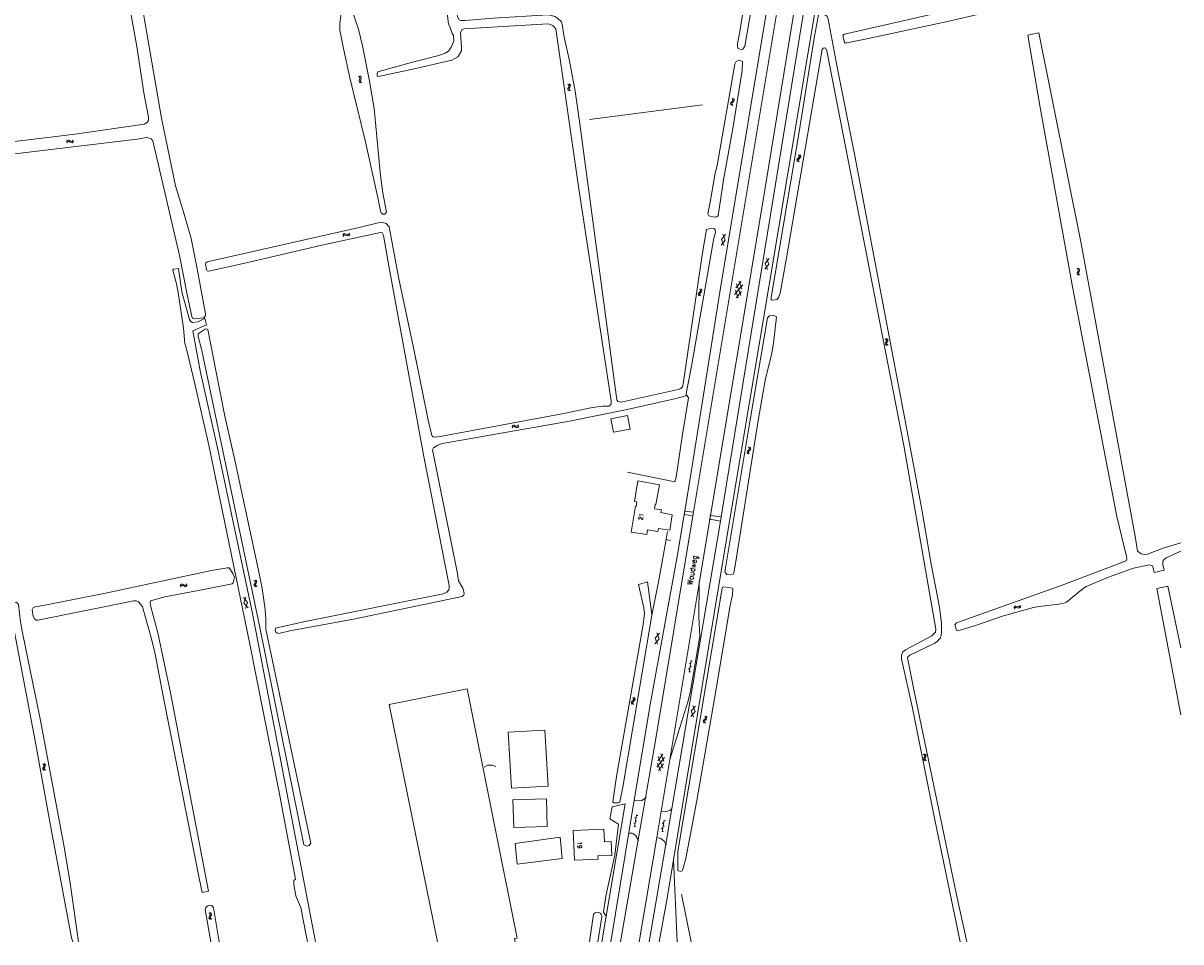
# Model space of a CAD drawing. Header units: metres. Extents: x 189705 to 199106, y 581686 to 588448.
# Tile 155 of 256: x 194576 to 195000, y 582000 to 582337. Entities that reach past the tile are written whole.
import ezdxf
from ezdxf.enums import TextEntityAlignment as Align

# ---------------------------------------------------------------- set-up
doc = ezdxf.new("R2010")
doc.units = ezdxf.units.M
doc.layers.add('B-WA-OG-GBKN-G', color=7, linetype='Continuous', lineweight=18)
doc.styles.add('Style-STANDARD', font='STANDARD.shx')

msp = doc.modelspace()

# ---------------------------------------------------------------- linework, layer by layer
at = {"layer": 'B-WA-OG-GBKN-G'}
for p, q in [((194698.726, 582317.362), (194699.069, 582317.143)), ((194698.936, 582315.794), (194698.924, 582315.465)), ((194699.098, 582316.169), (194698.936, 582315.794)), ((194699.069, 582317.143), (194699.264, 582316.878)), ((194699.255, 582316.552), (194699.098, 582316.169)), ((194699.2, 582317.508), (194699.545, 582317.292)), ((194699.264, 582316.878), (194699.255, 582316.552)), ((194699.413, 582315.94), (194699.401, 582315.612)), ((194699.401, 582315.612), (194699.599, 582315.34)), ((194699.572, 582316.317), (194699.413, 582315.94)), ((194699.545, 582317.292), (194699.741, 582317.029)), ((194699.732, 582316.691), (194699.572, 582316.317)), ((194699.741, 582317.029), (194699.732, 582316.691)), ((194698.924, 582315.465), (194699.125, 582315.194)), ((194699.125, 582315.194), (194699.47, 582314.975)), ((194699.599, 582315.34), (194699.945, 582315.122)), ((194775.36, 582312.548), (194775.406, 582312.884)), ((194775.526, 582312.266), (194775.36, 582312.548)), ((194775.683, 582314.213), (194775.363, 582314.467)), ((194775.406, 582312.884), (194775.605, 582313.238)), ((194775.846, 582312.014), (194775.526, 582312.266)), ((194775.605, 582313.238), (194775.804, 582313.595)), ((194775.851, 582313.921), (194775.683, 582314.213)), ((194775.804, 582313.595), (194775.851, 582313.921)), ((194776.171, 582314.307), (194775.851, 582314.561)), ((194775.851, 582312.647), (194775.895, 582312.97)), ((194776.016, 582312.363), (194775.851, 582312.647)), ((194775.895, 582312.97), (194776.092, 582313.335)), ((194776.334, 582312.108), (194776.016, 582312.363)), ((194776.092, 582313.335), (194776.293, 582313.69)), ((194776.341, 582314.016), (194776.171, 582314.307)), ((194776.293, 582313.69), (194776.341, 582314.016)), ((194835.036, 582307.392), (194835.179, 582307.699)), ((194835.113, 582307.074), (194835.036, 582307.392)), ((194835.179, 582307.699), (194835.473, 582307.98)), ((194835.473, 582307.98), (194835.768, 582308.262)), ((194835.535, 582307.342), (194835.671, 582307.638)), ((194835.609, 582307.022), (194835.535, 582307.342)), ((194835.834, 582308.888), (194835.603, 582309.225)), ((194835.671, 582307.638), (194835.967, 582307.928)), ((194835.768, 582308.262), (194835.909, 582308.56)), ((194835.909, 582308.56), (194835.834, 582308.888)), ((194835.967, 582307.928), (194836.264, 582308.209)), ((194836.328, 582308.835), (194836.097, 582309.172)), ((194836.264, 582308.209), (194836.405, 582308.506)), ((194836.405, 582308.506), (194836.328, 582308.835)), ((194835.344, 582306.738), (194835.113, 582307.074)), ((194835.838, 582306.685), (194835.609, 582307.022)), ((194592.041, 582293.78), (194591.788, 582293.459)), ((194592.137, 582293.293), (194591.884, 582292.972)), ((194592.332, 582293.951), (194592.041, 582293.78)), ((194592.428, 582293.461), (194592.137, 582293.293)), ((194592.658, 582293.904), (194592.332, 582293.951)), ((194592.754, 582293.415), (194592.428, 582293.461)), ((194593.014, 582293.704), (194592.658, 582293.904)), ((194593.111, 582293.217), (194592.754, 582293.415)), ((194593.379, 582293.508), (194593.014, 582293.704)), ((194593.467, 582293.019), (194593.111, 582293.217)), ((194593.702, 582293.465), (194593.379, 582293.508)), ((194593.802, 582292.974), (194593.467, 582293.019)), ((194593.986, 582293.631), (194593.702, 582293.465)), ((194594.084, 582293.142), (194593.802, 582292.974)), ((194594.239, 582293.95), (194593.986, 582293.631)), ((194594.335, 582293.462), (194594.084, 582293.142)), ((194859.354, 582286.724), (194859.5, 582287.03)), ((194859.427, 582286.405), (194859.354, 582286.724)), ((194859.655, 582286.068), (194859.427, 582286.405)), ((194859.5, 582287.03), (194859.798, 582287.307)), ((194859.798, 582287.307), (194860.096, 582287.587)), ((194859.852, 582286.669), (194859.992, 582286.963)), ((194859.922, 582286.348), (194859.852, 582286.669)), ((194860.148, 582286.009), (194859.922, 582286.348)), ((194860.169, 582288.211), (194859.941, 582288.551)), ((194859.992, 582286.963), (194860.291, 582287.251)), ((194860.096, 582287.587), (194860.24, 582287.883)), ((194860.24, 582287.883), (194860.169, 582288.211)), ((194860.291, 582287.251), (194860.591, 582287.528)), ((194860.662, 582288.153), (194860.434, 582288.492)), ((194860.591, 582287.528), (194860.735, 582287.823)), ((194860.735, 582287.823), (194860.662, 582288.153)), ((194693.007, 582259.123), (194693.23, 582259.464)), ((194693.143, 582258.645), (194693.369, 582258.985)), ((194693.23, 582259.464), (194693.496, 582259.654)), ((194693.369, 582258.985), (194693.637, 582259.174)), ((194693.496, 582259.654), (194693.834, 582259.637)), ((194693.637, 582259.174), (194693.963, 582259.158)), ((194693.834, 582259.637), (194694.205, 582259.47)), ((194693.963, 582259.158), (194694.344, 582258.993)), ((194694.205, 582259.47), (194694.578, 582259.304)), ((194694.344, 582258.993), (194694.715, 582258.824)), ((194694.578, 582259.304), (194694.907, 582259.285)), ((194694.715, 582258.824), (194695.043, 582258.805)), ((194694.907, 582259.285), (194695.183, 582259.477)), ((194695.043, 582258.805), (194695.319, 582259)), ((194695.183, 582259.477), (194695.408, 582259.818)), ((194695.319, 582259), (194695.544, 582259.341)), ((194831.556, 582255.473), (194833.041, 582257.314)), ((194831.66, 582257.529), (194833.147, 582259.37)), ((194831.66, 582257.529), (194832.512, 582255.324)), ((194832.19, 582259.519), (194833.041, 582257.314)), ((194847.577, 582246.639), (194849.055, 582248.486)), ((194847.673, 582248.696), (194849.153, 582250.543)), ((194847.673, 582248.696), (194848.534, 582246.494)), ((194848.195, 582250.688), (194849.055, 582248.486)), ((194961.936, 582246.877), (194962.264, 582246.635)), ((194962.036, 582245.298), (194962.001, 582244.971)), ((194962.001, 582244.971), (194962.181, 582244.686)), ((194962.223, 582245.661), (194962.036, 582245.298)), ((194962.181, 582244.686), (194962.511, 582244.444)), ((194962.407, 582246.033), (194962.223, 582245.661)), ((194962.264, 582246.635), (194962.439, 582246.357)), ((194962.439, 582246.357), (194962.407, 582246.033)), ((194962.42, 582246.99), (194962.749, 582246.75)), ((194962.522, 582245.411), (194962.486, 582245.084)), ((194962.486, 582245.084), (194962.665, 582244.799)), ((194962.707, 582245.775), (194962.522, 582245.411)), ((194962.665, 582244.799), (194962.994, 582244.557)), ((194962.892, 582246.137), (194962.707, 582245.775)), ((194962.749, 582246.75), (194962.926, 582246.474)), ((194962.926, 582246.474), (194962.892, 582246.137)), ((194823.986, 582239.066), (194823.75, 582239.399)), ((194824.481, 582239.02), (194824.245, 582239.354)), ((194836.527, 582237.354), (194839.494, 582240.864)), ((194836.957, 582239.741), (194838.927, 582242.071)), ((194837.233, 582241.273), (194838.789, 582236.947)), ((194838.186, 582242.204), (194839.219, 582239.334)), ((194823.211, 582237.558), (194823.349, 582237.867)), ((194823.293, 582237.241), (194823.211, 582237.558)), ((194823.529, 582236.909), (194823.293, 582237.241)), ((194823.349, 582237.867), (194823.639, 582238.152)), ((194823.639, 582238.152), (194823.93, 582238.439)), ((194823.71, 582237.515), (194823.843, 582237.813)), ((194823.789, 582237.197), (194823.71, 582237.515)), ((194824.024, 582236.863), (194823.789, 582237.197)), ((194823.843, 582237.813), (194824.134, 582238.108)), ((194823.93, 582238.439), (194824.066, 582238.739)), ((194824.066, 582238.739), (194823.986, 582239.066)), ((194824.134, 582238.108), (194824.426, 582238.393)), ((194824.426, 582238.393), (194824.563, 582238.693)), ((194824.563, 582238.693), (194824.481, 582239.02)), ((194836.803, 582238.889), (194837.835, 582236.018)), ((194837.095, 582236.151), (194839.066, 582238.483)), ((194891.963, 582220.879), (194891.63, 582221.115)), ((194891.732, 582219.199), (194891.759, 582219.537)), ((194891.913, 582218.927), (194891.732, 582219.199)), ((194891.759, 582219.537), (194891.939, 582219.902)), ((194892.247, 582218.693), (194891.913, 582218.927)), ((194891.939, 582219.902), (194892.117, 582220.269)), ((194892.147, 582220.597), (194891.963, 582220.879)), ((194892.445, 582221), (194892.112, 582221.236)), ((194892.117, 582220.269), (194892.147, 582220.597)), ((194892.217, 582219.325), (194892.243, 582219.65)), ((194892.397, 582219.05), (194892.217, 582219.325)), ((194892.243, 582219.65), (194892.42, 582220.025)), ((194892.728, 582218.814), (194892.397, 582219.05)), ((194892.42, 582220.025), (194892.601, 582220.391)), ((194892.631, 582220.718), (194892.445, 582221)), ((194892.601, 582220.391), (194892.631, 582220.718)), ((194754.962, 582188.933), (194755.2, 582189.265)), ((194755.079, 582188.45), (194755.319, 582188.78)), ((194755.2, 582189.265), (194755.473, 582189.444)), ((194755.319, 582188.78), (194755.595, 582188.958)), ((194755.473, 582189.444), (194755.811, 582189.413)), ((194755.595, 582188.958), (194755.92, 582188.929)), ((194755.811, 582189.413), (194756.174, 582189.231)), ((194755.92, 582188.929), (194756.293, 582188.749)), ((194756.174, 582189.231), (194756.54, 582189.049)), ((194756.293, 582188.749), (194756.657, 582188.565)), ((194756.54, 582189.049), (194756.868, 582189.017)), ((194756.657, 582188.565), (194756.985, 582188.532)), ((194756.868, 582189.017), (194757.151, 582189.198)), ((194756.985, 582188.532), (194757.268, 582188.716)), ((194757.151, 582189.198), (194757.39, 582189.53)), ((194757.268, 582188.716), (194757.507, 582189.047)), ((194841.06, 582179.616), (194841.204, 582179.923)), ((194841.204, 582179.923), (194841.5, 582180.202)), ((194841.5, 582180.202), (194841.796, 582180.484)), ((194841.864, 582181.109), (194841.634, 582181.447)), ((194841.697, 582179.86), (194841.994, 582180.149)), ((194841.796, 582180.484), (194841.938, 582180.781)), ((194841.938, 582180.781), (194841.864, 582181.109)), ((194841.994, 582180.149), (194842.291, 582180.428)), ((194842.358, 582181.054), (194842.128, 582181.392)), ((194842.291, 582180.428), (194842.433, 582180.725)), ((194842.433, 582180.725), (194842.358, 582181.054)), ((194841.135, 582179.298), (194841.06, 582179.616)), ((194841.366, 582178.962), (194841.135, 582179.298)), ((194841.559, 582179.564), (194841.697, 582179.86)), ((194841.631, 582179.244), (194841.559, 582179.564)), ((194841.859, 582178.906), (194841.631, 582179.244)), ((194633.629, 582130.963), (194633.399, 582130.625)), ((194633.759, 582130.484), (194633.529, 582130.146)), ((194633.907, 582131.154), (194633.629, 582130.963)), ((194634.037, 582130.673), (194633.759, 582130.484)), ((194634.235, 582131.131), (194633.907, 582131.154)), ((194634.365, 582130.65), (194634.037, 582130.673)), ((194634.604, 582130.957), (194634.235, 582131.131)), ((194634.736, 582130.478), (194634.365, 582130.65)), ((194634.982, 582130.787), (194634.604, 582130.957)), ((194635.105, 582130.306), (194634.736, 582130.478)), ((194635.308, 582130.767), (194634.982, 582130.787)), ((194635.443, 582130.285), (194635.105, 582130.306)), ((194635.579, 582130.952), (194635.308, 582130.767)), ((194635.711, 582130.471), (194635.443, 582130.285)), ((194635.809, 582131.289), (194635.579, 582130.952)), ((194635.939, 582130.809), (194635.711, 582130.471)), ((194660.751, 582132.31), (194660.414, 582132.542)), ((194660.539, 582130.627), (194660.563, 582130.965)), ((194660.724, 582130.357), (194660.539, 582130.627)), ((194660.563, 582130.965), (194660.738, 582131.333)), ((194661.06, 582130.127), (194660.724, 582130.357)), ((194660.738, 582131.333), (194660.912, 582131.702)), ((194660.938, 582132.03), (194660.751, 582132.31)), ((194661.231, 582132.436), (194660.894, 582132.669)), ((194660.912, 582131.702), (194660.938, 582132.03)), ((194661.023, 582130.759), (194661.045, 582131.084)), ((194661.206, 582130.486), (194661.023, 582130.759)), ((194661.045, 582131.084), (194661.217, 582131.461)), ((194661.541, 582130.254), (194661.206, 582130.486)), ((194661.217, 582131.461), (194661.394, 582131.829)), ((194661.42, 582132.157), (194661.231, 582132.436)), ((194661.394, 582131.829), (194661.42, 582132.157)), ((194656.556, 582126.23), (194658.12, 582124.458)), ((194656.75, 582124.18), (194657.505, 582126.423)), ((194656.75, 582124.18), (194658.316, 582122.408)), ((194657.367, 582122.215), (194658.12, 582124.458)), ((194939.017, 582122.846), (194938.833, 582122.481)), ((194939.268, 582123.071), (194939.017, 582122.846)), ((194939.209, 582122.387), (194939.024, 582122.022)), ((194939.46, 582122.611), (194939.209, 582122.387)), ((194939.597, 582123.09), (194939.268, 582123.071)), ((194939.789, 582122.63), (194939.46, 582122.611)), ((194939.985, 582122.966), (194939.597, 582123.09)), ((194940.178, 582122.508), (194939.789, 582122.63)), ((194940.383, 582122.846), (194939.985, 582122.966)), ((194940.566, 582122.385), (194940.178, 582122.508)), ((194940.708, 582122.869), (194940.383, 582122.846)), ((194940.904, 582122.408), (194940.566, 582122.385)), ((194940.952, 582123.088), (194940.708, 582122.869)), ((194941.146, 582122.628), (194940.904, 582122.408)), ((194941.137, 582123.451), (194940.952, 582123.088)), ((194941.328, 582122.993), (194941.146, 582122.628)), ((194807.466, 582111.345), (194808.966, 582113.175)), ((194808.011, 582113.331), (194808.846, 582111.12)), ((194807.348, 582109.289), (194808.846, 582111.12)), ((194807.466, 582111.345), (194808.303, 582109.133)), ((194820.032, 582100.01), (194819.539, 582100.091)), ((194820.551, 582103.168), (194819.838, 582098.826)), ((194820.356, 582101.984), (194819.863, 582102.065)), ((194820.688, 582100.916), (194820.194, 582100.997)), ((194821.012, 582102.89), (194820.518, 582102.971)), ((194820.364, 582098.942), (194819.87, 582099.023)), ((194798.653, 582087.775), (194798.8, 582088.08)), ((194798.725, 582087.456), (194798.653, 582087.775)), ((194798.952, 582087.117), (194798.725, 582087.456)), ((194798.8, 582088.08), (194799.099, 582088.357)), ((194799.099, 582088.357), (194799.397, 582088.635)), ((194799.151, 582087.718), (194799.292, 582088.012)), ((194799.221, 582087.397), (194799.151, 582087.718)), ((194799.445, 582087.057), (194799.221, 582087.397)), ((194799.473, 582089.26), (194799.246, 582089.6)), ((194799.292, 582088.012), (194799.592, 582088.299)), ((194799.397, 582088.635), (194799.543, 582088.931)), ((194799.543, 582088.931), (194799.473, 582089.26)), ((194799.592, 582088.299), (194799.892, 582088.575)), ((194799.966, 582089.2), (194799.739, 582089.54)), ((194799.892, 582088.575), (194800.038, 582088.87)), ((194800.038, 582088.87), (194799.966, 582089.2)), ((194821.233, 582086.639), (194822.032, 582084.414)), ((194820.504, 582082.608), (194822.032, 582084.414)), ((194820.656, 582084.661), (194822.186, 582086.467)), ((194820.656, 582084.661), (194821.457, 582082.437)), ((194825.806, 582082.417), (194825.577, 582082.755)), ((194825.879, 582082.088), (194825.806, 582082.417)), ((194826.3, 582082.36), (194826.07, 582082.699)), ((194826.374, 582082.032), (194826.3, 582082.36)), ((194824.999, 582080.925), (194825.144, 582081.232)), ((194825.073, 582080.607), (194824.999, 582080.925)), ((194825.303, 582080.27), (194825.073, 582080.607)), ((194825.144, 582081.232), (194825.44, 582081.511)), ((194825.44, 582081.511), (194825.736, 582081.792)), ((194825.497, 582080.872), (194825.636, 582081.168)), ((194825.569, 582080.552), (194825.497, 582080.872)), ((194825.797, 582080.214), (194825.569, 582080.552)), ((194825.636, 582081.168), (194825.933, 582081.456)), ((194825.736, 582081.792), (194825.879, 582082.088)), ((194825.933, 582081.456), (194826.232, 582081.735)), ((194826.232, 582081.735), (194826.374, 582082.032)), ((194583.847, 582065.167), (194583.517, 582065.409)), ((194807.997, 582064.019), (194810.845, 582067.626)), ((194808.222, 582065.562), (194809.35, 582062.727)), ((194808.348, 582066.419), (194810.238, 582068.813)), ((194808.572, 582067.959), (194810.273, 582063.688)), ((194809.493, 582068.921), (194810.622, 582066.087)), ((194905.991, 582068.55), (194905.656, 582068.785)), ((194905.768, 582066.869), (194905.794, 582067.207)), ((194905.951, 582066.598), (194905.768, 582066.869)), ((194905.794, 582067.207), (194905.971, 582067.573)), ((194906.285, 582066.365), (194905.951, 582066.598)), ((194905.971, 582067.573), (194906.148, 582067.941)), ((194906.176, 582068.269), (194905.991, 582068.55)), ((194906.472, 582068.673), (194906.137, 582068.908)), ((194906.148, 582067.941), (194906.176, 582068.269)), ((194906.252, 582066.997), (194906.277, 582067.322)), ((194906.434, 582066.723), (194906.252, 582066.997)), ((194906.277, 582067.322), (194906.452, 582067.698)), ((194906.767, 582066.488), (194906.434, 582066.723)), ((194906.452, 582067.698), (194906.631, 582068.065)), ((194906.659, 582068.393), (194906.472, 582068.673)), ((194906.631, 582068.065), (194906.659, 582068.393)), ((194583.363, 582065.054), (194583.033, 582065.295)), ((194583.106, 582063.378), (194583.139, 582063.715)), ((194583.283, 582063.103), (194583.106, 582063.378)), ((194583.139, 582063.715), (194583.323, 582064.078)), ((194583.613, 582062.864), (194583.283, 582063.103)), ((194583.323, 582064.078), (194583.508, 582064.442)), ((194583.542, 582064.769), (194583.363, 582065.054)), ((194583.508, 582064.442), (194583.542, 582064.769)), ((194583.593, 582063.496), (194583.624, 582063.821)), ((194583.769, 582063.219), (194583.593, 582063.496)), ((194583.624, 582063.821), (194583.807, 582064.193)), ((194584.097, 582062.977), (194583.769, 582063.219)), ((194583.807, 582064.193), (194583.993, 582064.556)), ((194584.028, 582064.883), (194583.847, 582065.167)), ((194583.993, 582064.556), (194584.028, 582064.883)), ((194808.606, 582062.836), (194810.497, 582065.232)), ((194800.573, 582046.559), (194799.824, 582042.223)), ((194800.369, 582045.376), (194799.876, 582045.461)), ((194800.691, 582044.306), (194800.199, 582044.391)), ((194801.031, 582046.277), (194800.539, 582046.362)), ((194810.716, 582044.673), (194809.95, 582040.34)), ((194811.173, 582044.389), (194810.681, 582044.476)), ((194800.028, 582043.406), (194799.536, 582043.491)), ((194800.351, 582042.335), (194799.858, 582042.42)), ((194810.159, 582041.522), (194809.667, 582041.609)), ((194810.477, 582040.45), (194809.985, 582040.537)), ((194810.507, 582043.491), (194810.015, 582043.578)), ((194810.825, 582042.42), (194810.333, 582042.506)), ((194644.208, 582010.374), (194643.878, 582010.615)), ((194644.387, 582010.089), (194644.208, 582010.374)), ((194644.692, 582010.487), (194644.362, 582010.729)), ((194644.873, 582010.203), (194644.692, 582010.487)), ((194643.951, 582008.698), (194643.984, 582009.035)), ((194644.128, 582008.423), (194643.951, 582008.698)), ((194643.984, 582009.035), (194644.168, 582009.398)), ((194644.458, 582008.184), (194644.128, 582008.423)), ((194644.168, 582009.398), (194644.353, 582009.762)), ((194644.353, 582009.762), (194644.387, 582010.089)), ((194644.438, 582008.816), (194644.469, 582009.141)), ((194644.614, 582008.539), (194644.438, 582008.816)), ((194644.469, 582009.141), (194644.652, 582009.513)), ((194644.942, 582008.297), (194644.614, 582008.539)), ((194644.652, 582009.513), (194644.838, 582009.876)), ((194644.838, 582009.876), (194644.873, 582010.203))]:
    msp.add_line(p, q, dxfattribs=at)
at = {"layer": 'B-WA-OG-GBKN-G', "flags": 128}
for points in [[(194623.418, 582293.634), (194633.19, 582251.641), (194635.927, 582237.386), (194637.707, 582229.263), (194637.955, 582228.702), (194638.512, 582228.418), (194642.099, 582228.817), (194642.691, 582229.7), (194642.696, 582230.259), (194639.648, 582246.754), (194637.364, 582257.829), (194634.83, 582266.772), (194631.624, 582277.143), (194626.494, 582301.966), (194617.654, 582353.81), (194603.536, 582433.603), (194596.646, 582476.713), (194594.158, 582493.253), (194594.166, 582494.041), (194594.575, 582494.418), (194596.283, 582494.885)], [(194889.654, 582483.704), (194875.471, 582399.063), (194866.898, 582346.668), (194831.344, 582134.481), (194814.151, 582030.036)], [(194831.627, 582155.794), (194864.457, 582357.235), (194877.922, 582441.096), (194885.134, 582483.999)], [(194855.413, 582433.527), (194852.02, 582415.897), (194838.444, 582333.74), (194837.589, 582329.275), (194837.579, 582328.157), (194837.853, 582327.52), (194838.383, 582327.261), (194839.247, 582327.202), (194839.706, 582327.427), (194840.224, 582328.388), (194846.375, 582363.856), (194862.265, 582460.451)], [(194766.284, 582437.423), (194724.889, 582429.694), (194724.378, 582429.342), (194723.966, 582428.762), (194724.049, 582426.728), (194726.265, 582411.055), (194733.403, 582351.044), (194735.045, 582339.188), (194735.618, 582338.013), (194736.226, 582337.779), (194737.7, 582337.765), (194748.127, 582338.61), (194768.111, 582339.875), (194769.483, 582339.685), (194770.597, 582339.318), (194771.683, 582338.673), (194773.043, 582337.314), (194773.39, 582336.396), (194773.987, 582332.3)], [(194874.515, 582438.205), (194859.04, 582345.977), (194846.561, 582269.782), (194827.631, 582156.322)], [(194735.781, 582325.484), (194735.085, 582324.474), (194732.889, 582323.274), (194719.697, 582320.168), (194705.997, 582317.22), (194705.618, 582317.426), (194705.525, 582318.317), (194705.81, 582318.949), (194718.524, 582322.542), (194728.178, 582324.945), (194730.523, 582325.786), (194731.649, 582326.615), (194732.653, 582327.978), (194733.691, 582330.229), (194733.558, 582332.315), (194733.056, 582333.031), (194732.191, 582335.606), (194731.64, 582336.475), (194729.573, 582354.535), (194720.091, 582430.17)], [(194818.235, 582157.946), (194821.263, 582176.044), (194831.044, 582238.212), (194862.334, 582426.348)], [(194936.188, 582372.847), (194940.507, 582351.15), (194940.719, 582349.369), (194940.584, 582348.482), (194940.22, 582347.697), (194939.124, 582347.275), (194906.78, 582339.618), (194876.781, 582332.753), (194876.193, 582332.479), (194876.629, 582330.061), (194876.979, 582329.55), (194884.362, 582330.955), (194914.459, 582337.438), (194934.603, 582342.082), (194940.204, 582343.225), (194941.219, 582343.088), (194941.975, 582342.42), (194942.489, 582340.281)], [(194707.66, 582266.763), (194708.422, 582266.832), (194708.988, 582267.514), (194707.485, 582275.277), (194706.635, 582282.223), (194704.415, 582305.596), (194702.754, 582315.572), (194700.157, 582328.505), (194698.689, 582334.617), (194696.341, 582341.728), (194694.875, 582345.172), (194692.749, 582356.983), (194690.694, 582362.744)], [(194667.141, 582352.262), (194633.43, 582345.203), (194621.894, 582342.59), (194621.612, 582342.236), (194621.777, 582340.99), (194622.052, 582340.403), (194622.682, 582339.888), (194623.623, 582339.957), (194656.264, 582346.798), (194689.083, 582353.484), (194690.584, 582353.673), (194690.936, 582353.391), (194692.377, 582347.025), (194692.736, 582344.684), (194692.61, 582342.119), (194691.898, 582336.687), (194691.926, 582334.196), (194693.185, 582327.476), (194695.574, 582316.731), (194701.205, 582293.86), (194705.983, 582272.318), (194706.782, 582268.067), (194707.079, 582267.251), (194707.66, 582266.763)], [(194821.411, 582157.501), (194853.492, 582349.745)], [(194614.302, 582345.971), (194617.491, 582328.324), (194620.102, 582311.3), (194621.798, 582302.415), (194621.76, 582301.095), (194621.475, 582300.487), (194620.248, 582299.761), (194594.955, 582296.106), (194556.515, 582291.479), (194553.714, 582290.868), (194549.433, 582289.638), (194549.2, 582289.157), (194549.056, 582287.38), (194549.405, 582286.614), (194550.241, 582286.352), (194555.302, 582286.814), (194617.631, 582294.297), (194621.015, 582294.85), (194622.183, 582294.687), (194622.815, 582294.427), (194623.418, 582293.634)], [(194868.957, 582327.666), (194868.648, 582327.161), (194855.423, 582250.058), (194853.148, 582237.806), (194852.651, 582236.234), (194852.162, 582235.553), (194851.398, 582235.332), (194850.304, 582235.291), (194849.925, 582235.472), (194849.856, 582236.235), (194860.048, 582296.213), (194865.746, 582332.067), (194867.267, 582339.905), (194867.448, 582340.182), (194867.805, 582340.332), (194870.059, 582339.574), (194870.439, 582339.317), (194870.784, 582338.297), (194874.1, 582320.657), (194880.505, 582288.199), (194900.635, 582182.685), (194905.085, 582158.579), (194908.581, 582138.498)], [(194726.664, 582185.044), (194728.624, 582185.281), (194773.986, 582193.758), (194784.425, 582195.873), (194788.241, 582196.371), (194790.452, 582196.453), (194790.963, 582196.753), (194791.273, 582197.283), (194791.259, 582198.377), (194779.023, 582278.585), (194771.011, 582334.69), (194769.955, 582335.919), (194768.208, 582336.621), (194737.264, 582334.72), (194736.626, 582334.345), (194736.083, 582333.308), (194736.464, 582327.841), (194736.402, 582326.647), (194735.781, 582325.484)], [(194943.887, 582332.411), (194947.93, 582333.242)], [(194947.93, 582333.242), (194963.427, 582256.055), (194968.19, 582230.142)], [(194773.987, 582332.3), (194775.984, 582323.032), (194778.065, 582311.907), (194779.69, 582300.814), (194793.345, 582198.713), (194793.772, 582198.175), (194794.963, 582197.86), (194815.895, 582202.521), (194816.788, 582202.844), (194817.403, 582203.448), (194817.719, 582204.563), (194824.802, 582252.677), (194826.227, 582261.126), (194827.018, 582261.475), (194828.925, 582261.508), (194829.403, 582261.097), (194829.495, 582260.054), (194828.866, 582257.95)], [(194943.887, 582332.411), (194948.444, 582305.897)], [(194899.17, 582107.114), (194908.793, 582112.246), (194910.075, 582113.505), (194910.263, 582114.596), (194898.57, 582182.043), (194870.346, 582326.688), (194869.772, 582327.812), (194868.957, 582327.666)], [(194838.168, 582323.299), (194839.357, 582322.78), (194839.302, 582319.528), (194835.875, 582298.24), (194832.472, 582279.39), (194830.493, 582266.245), (194829.88, 582265.87), (194829.142, 582265.674), (194827.038, 582266.201), (194826.688, 582266.864), (194827.592, 582271.201), (194829.42, 582281.781), (194830.081, 582284.596)], [(194830.081, 582284.596), (194836.553, 582321.84), (194837.097, 582322.826), (194838.168, 582323.299)], [(194783.393, 582301.508), (194824.764, 582306.822)], [(194948.444, 582305.897), (194960.356, 582240.099), (194976.542, 582155.916), (194980.115, 582141.272), (194980.233, 582140.305), (194980.025, 582139.722), (194956.511, 582130.791), (194917.807, 582116.941), (194917.14, 582116.261), (194917.782, 582114.248), (194918.314, 582114.09), (194924.709, 582115.937), (194935.035, 582119.527), (194946.042, 582122.628), (194948.078, 582122.99), (194955.276, 582123.763), (194957.441, 582124.251), (194958.105, 582124.6), (194963.662, 582129.073)], [(194709.966, 582247.15), (194707.917, 582258.96), (194707.367, 582259.93), (194706.758, 582260.114), (194685.268, 582255.433), (194658.729, 582249.145), (194643.885, 582245.928), (194643.276, 582245.983), (194643.027, 582246.545), (194642.689, 582248.479), (194642.744, 582248.961), (194643.331, 582249.286), (194698.999, 582261.887), (194706.411, 582263.751), (194708.037, 582263.659), (194708.873, 582263.398), (194709.953, 582262.092), (194713.364, 582243.663), (194719.281, 582216.088), (194724.232, 582191.292), (194725.602, 582185.588), (194725.979, 582185.153), (194726.664, 582185.044)], [(194828.866, 582257.95), (194820.778, 582211.066), (194818.911, 582201.655), (194818.824, 582200.563), (194819.051, 582200.282), (194815.102, 582199.225), (194797.149, 582195.146)], [(194680.065, 582000), (194678.065, 582009.951), (194677.73, 582012.266), (194675.74, 582016.833), (194675.069, 582021.083), (194675.082, 582022.455), (194675.594, 582022.958), (194669.571, 582055.49), (194658.771, 582109.739), (194643.846, 582182.095), (194638.649, 582205.063), (194635.863, 582216.905), (194635.149, 582219.402), (194634.642, 582224.946), (194632.631, 582238.127), (194631.928, 582241.768), (194630.725, 582246.277), (194630.906, 582246.605), (194632.764, 582246.919), (194634.03, 582238.319), (194636.832, 582228.128), (194637.283, 582227.463), (194637.965, 582227.101)], [(194736.657, 582126.682), (194696.842, 582118.31), (194673.524, 582113.974), (194669.527, 582113.097), (194668.842, 582113.255), (194668.438, 582113.539), (194668.241, 582114.201), (194668.299, 582115.013), (194679.147, 582117.455), (194729.785, 582127.561), (194731.113, 582128.235), (194731.782, 582129.068), (194731.99, 582129.65), (194732, 582130.667), (194722.71, 582177.94), (194709.966, 582247.15)], [(194637.965, 582227.101), (194639.949, 582227.286), (194642.427, 582228.636), (194642.988, 582226.216), (194638.013, 582223.975), (194640.696, 582209.365), (194647.211, 582180.514), (194659.887, 582120.351), (194682.987, 582000)], [(194833.709, 582134.687), (194832.956, 582135.635), (194842.111, 582190.718), (194848.617, 582228.801), (194849.26, 582229.583), (194850.836, 582229.669), (194851.899, 582229.126), (194850.715, 582219.507), (194849.989, 582215.168)], [(194968.19, 582230.142), (194983.431, 582148.052), (194984.098, 582143.242), (194985.46, 582142.214), (194986.602, 582142.025), (194987.747, 582142.193), (194993.944, 582144.524), (195000, 582146.346)], [(194639.975, 582221.925), (194640.01, 582222.889), (194642.568, 582224.67), (194643.077, 582224.741), (194643.531, 582224.458), (194646.562, 582208.879)], [(194678.679, 582035.585), (194662.558, 582115.219), (194641.35, 582216.803), (194639.975, 582221.925)], [(194847.774, 582206.573), (194849.989, 582215.168)], [(194646.562, 582208.879), (194649.739, 582192.688), (194653.157, 582177.766), (194662.389, 582135.066), (194663.379, 582129.594), (194664.475, 582121.808), (194664.797, 582118.197), (194664.814, 582114.613), (194681.298, 582036.237)], [(194847.774, 582206.573), (194845.138, 582191.148), (194836.847, 582138.75), (194836.205, 582135.3), (194835.971, 582134.794), (194835.131, 582134.624), (194833.709, 582134.687)], [(194818.871, 582200.105), (194819.152, 582200.179), (194819.678, 582199.412), (194817.309, 582185.228), (194815.087, 582170.408), (194814.663, 582168.634), (194797.264, 582172.173)], [(194775.992, 582190.843), (194797.149, 582195.146)], [(194797.335, 582192.952), (194798.275, 582188.004), (194792.101, 582186.83), (194791.16, 582191.778), (194797.335, 582192.952)], [(194775.992, 582190.843), (194729.488, 582182.655), (194727.755, 582182.112), (194726.144, 582181.111), (194725.782, 582180.377), (194734.892, 582135.621), (194735.421, 582132.414), (194736.996, 582129.63), (194737.427, 582127.903)], [(194798.648, 582150.257), (194804.309, 582149.309), (194804.612, 582151.088), (194808.431, 582150.396), (194808.628, 582151.593), (194812.75, 582150.908), (194813.63, 582156.585), (194809.531, 582157.36), (194809.696, 582158.342), (194807.224, 582158.768), (194807.472, 582160.326), (194807.704, 582160.293), (194808.939, 582167.617), (194801.02, 582169.045), (194799.833, 582161.505), (194800.753, 582161.343), (194800.43, 582159.6), (194800.196, 582159.794), (194798.648, 582150.257)], [(194799.757, 582051.915), (194805.697, 582087.629), (194815.664, 582142.579), (194818.022, 582156.676)], [(194803.873, 582052.746), (194807.55, 582073.839), (194821.191, 582156.171)], [(194818.022, 582156.676), (194818.235, 582157.946)], [(194821.191, 582156.171), (194818.022, 582156.676)], [(194818.235, 582157.946), (194821.411, 582157.501)], [(194821.191, 582156.171), (194821.411, 582157.501)], [(194827.398, 582154.922), (194823.493, 582131.444)], [(194827.398, 582154.922), (194827.241, 582154.949)], [(194827.631, 582156.322), (194827.398, 582154.922)], [(194831.374, 582154.243), (194827.398, 582154.922)], [(194827.457, 582156.345), (194827.631, 582156.322)], [(194827.631, 582156.322), (194831.627, 582155.794)], [(194831.374, 582154.243), (194831.627, 582155.794)], [(194811.884, 582150.45), (194811.467, 582147.471)], [(194813.574, 582048.909), (194831.374, 582154.243)], [(194811.467, 582147.471), (194808.678, 582131.945), (194806.252, 582119.795)], [(194811.467, 582147.471), (194813.014, 582147.151)], [(194993.924, 582136.274), (194993.351, 582138.304), (194993.44, 582139.574), (194993.75, 582140.053), (194994.671, 582140.757), (195000, 582143.302)], [(194908.581, 582138.498), (194911.61, 582122.766), (194912.29, 582116.686), (194912.339, 582113.764), (194912.198, 582112.317), (194911.783, 582111.305), (194910.551, 582110.02), (194909.605, 582109.418), (194900.771, 582105.078), (194900.004, 582104.526), (194899.874, 582104.146), (194902.275, 582091.901), (194917.839, 582017.202), (194921.639, 582000)], [(194963.662, 582129.073), (194965.324, 582130.252), (194973.488, 582133.684), (194982.617, 582137.056), (194988.345, 582138.198), (194989.587, 582137.831), (194989.911, 582137.166), (194990.197, 582135.445)], [(194622.442, 582124.278), (194622.576, 582125.039), (194627.774, 582126.515), (194641.952, 582129.13), (194652.392, 582131.321), (194652.852, 582131.673), (194653.277, 582133.626), (194652.707, 582135.079), (194651.404, 582137.124), (194650.693, 582137.156), (194644.891, 582136.167), (194606.059, 582127.833), (194583.809, 582123.388), (194580.322, 582122.81), (194579.506, 582122.512), (194579.116, 582121.703), (194579.501, 582119.336), (194580.001, 582118.467), (194580.581, 582117.954), (194581.267, 582117.897), (194616.376, 582125.02), (194617.316, 582125.087), (194618.126, 582124.673), (194618.881, 582123.828)], [(194990.197, 582135.445), (194993.924, 582136.274)], [(194801.293, 582131.045), (194804.553, 582132.011)], [(194803.28, 582122.423), (194801.293, 582131.045)], [(194804.553, 582132.011), (194805.839, 582122.805)], [(194823.493, 582131.444), (194812.742, 582066.829)], [(194823.493, 582131.444), (194823.45, 582119.205), (194823.764, 582112.036), (194820.299, 582092.095), (194819.502, 582088.392), (194812.742, 582066.829)], [(194829.65, 582092.009), (194822.641, 582051.771), (194818.631, 582030.539), (194817.603, 582026.635), (194817.317, 582026.054), (194816.681, 582025.855), (194815.668, 582026.221), (194815.656, 582033.158), (194831.909, 582129.647), (194832.14, 582130.001), (194832.523, 582130.201), (194835.72, 582129.637), (194835.819, 582129.383), (194835.697, 582127.173), (194834.872, 582123.268), (194829.65, 582092.009)], [(194823.495, 582132.139), (194823.493, 582131.444)], [(194991.194, 582129.521), (194995.255, 582130.424)], [(194991.194, 582129.521), (195000, 582083.278)], [(195000, 582107.851), (194995.255, 582130.424)], [(194736.657, 582126.682), (194737.303, 582127.128), (194737.427, 582127.903)], [(194594.028, 582000), (194593.568, 582001.503), (194586.141, 582041.364), (194580.32, 582073.741), (194572.204, 582116.125), (194571.878, 582116.636), (194571.143, 582116.795), (194569.058, 582116.738), (194568.528, 582117.022), (194567.951, 582120.56), (194568.01, 582121.449), (194568.369, 582121.902), (194569.798, 582122.448), (194570.336, 582122.926), (194570.854, 582123.964), (194571.34, 582124.238), (194573.222, 582124.501), (194573.83, 582124.215), (194574.205, 582123.653), (194574.934, 582117.32), (194575.582, 582113.298), (194582.193, 582081.169)], [(194618.881, 582123.828), (194619.583, 582122.881), (194622.903, 582111.06), (194624.248, 582105.432), (194627.326, 582089.521)], [(194643.827, 582018.615), (194629.834, 582091.353), (194625.186, 582113.351), (194622.631, 582122.777), (194622.442, 582124.278)], [(194806.252, 582119.795), (194795.547, 582056.696), (194794.614, 582051.927), (194794.301, 582051.066), (194793.841, 582050.943), (194792.292, 582050.982), (194791.863, 582051.291), (194793.222, 582060.681), (194803.018, 582116.394), (194803.514, 582120.429), (194803.28, 582122.423)], [(194805.839, 582122.805), (194806.252, 582119.795)], [(194897.621, 582103.802), (194897.622, 582105.102), (194898.173, 582106.28), (194899.17, 582107.114)], [(194919.151, 582000), (194909.863, 582044.744), (194901.632, 582085.682), (194897.621, 582103.802)], [(194709.961, 582086.966), (194738.537, 582092.712), (194756.896, 582001.403), (194755.876, 582001.198), (194756.117, 582000)], [(194627.326, 582089.521), (194640.403, 582023.384)], [(194727.669, 582000), (194709.961, 582086.966)], [(194582.193, 582081.169), (194591.053, 582034.052), (194593.07, 582021.505), (194596.186, 582000)], [(194753.618, 582076.882), (194766.983, 582077.674), (194768.183, 582057.111), (194754.779, 582056.321), (194753.618, 582076.882)], [(194809.565, 582047.834), (194812.742, 582066.829)], [(194744.79, 582064.056), (194746.14, 582064.74), (194747.651, 582064.82), (194749.065, 582064.281)], [(194799.757, 582051.915), (194801.675, 582051.658), (194802.49, 582051.829), (194803.873, 582052.746)], [(194801.204, 582037.432), (194803.873, 582052.746)], [(194803.873, 582052.746), (194804.128, 582053.009)], [(194755.293, 582052.063), (194755.592, 582041.891), (194767.841, 582042.251), (194767.543, 582052.423), (194755.293, 582052.063)], [(194789.429, 582009.458), (194788.428, 582010.925), (194789.37, 582016.757), (194792.601, 582031.744), (194794.02, 582043.162), (194790.86, 582045.046), (194791.677, 582049.527), (194796.404, 582050.556)], [(194796.404, 582050.556), (194789.429, 582009.458)], [(194791.123, 582000), (194799.757, 582051.915)], [(194809.565, 582047.834), (194811.142, 582047.633), (194812.952, 582048.252), (194813.574, 582048.909)], [(194813.574, 582048.909), (194811.367, 582035.851)], [(194807.973, 582038.321), (194809.565, 582047.834)], [(194777.368, 582040.877), (194777.834, 582030.012), (194786.517, 582030.38), (194786.409, 582031.505), (194791.529, 582031.717), (194791.306, 582036.757), (194788.791, 582036.686), (194788.601, 582041.292), (194777.368, 582040.877)], [(194678.679, 582035.585), (194679.637, 582035.076), (194680.69, 582035.338), (194681.298, 582036.237)], [(194756.076, 582036.108), (194756.893, 582028.527), (194773.336, 582030.523), (194772.579, 582038.334), (194756.076, 582036.108)], [(194794.68, 582000), (194801.204, 582037.432)], [(194798.033, 582039.876), (194798.972, 582039.791), (194799.479, 582039.583), (194800.387, 582038.838), (194801.204, 582037.432)], [(194801.204, 582037.432), (194801.361, 582037.101)], [(194801.563, 582000), (194807.973, 582038.321)], [(194805.197, 582000), (194811.367, 582035.851)], [(194807.973, 582038.321), (194809.5, 582037.865), (194810.762, 582036.964), (194811.367, 582035.851)], [(194811.367, 582035.851), (194811.511, 582035.585)], [(194814.151, 582030.036), (194811.836, 582015.965), (194808.931, 582000)], [(194815.459, 582000), (194814.151, 582030.036)], [(194640.403, 582023.384), (194641.501, 582018.041)], [(194641.501, 582018.041), (194643.827, 582018.615)], [(194820.617, 582000), (194817.085, 582017.492)], [(194644.682, 582000), (194642.558, 582011.878), (194642.818, 582012.586), (194643.255, 582013.04), (194644.071, 582013.414), (194644.959, 582013.279), (194645.561, 582012.434), (194647.677, 582000)], [(194784.856, 582010.171), (194783.305, 582000)], [(194786.391, 582000), (194787.892, 582009.143)], [(194789.429, 582009.458), (194787.82, 582000)]]:
    msp.add_lwpolyline(points, dxfattribs=at)
at = {"layer": 'B-WA-OG-GBKN-G'}
msp.add_arc((194786.236, 582009.248), 1.66, 356.36199, 146.22545, dxfattribs=at)

# ---------------------------------------------------------------- texts
at = {"layer": 'B-WA-OG-GBKN-G', "style": 'Style-STANDARD'}
for s, rotation, p in [('21', 78.1733, (194802.783, 582154.515)), ('19', 272.86527, (194778.915, 582036.665))]:
    msp.add_text(s, height=1.6, rotation=rotation, dxfattribs=at).set_placement(p)
msp.add_text('Woudweg', height=2, rotation=80.38697, dxfattribs=at).set_placement((194820.985, 582136.294), align=Align.MIDDLE_CENTER)

doc.saveas('drawing.dxf')
